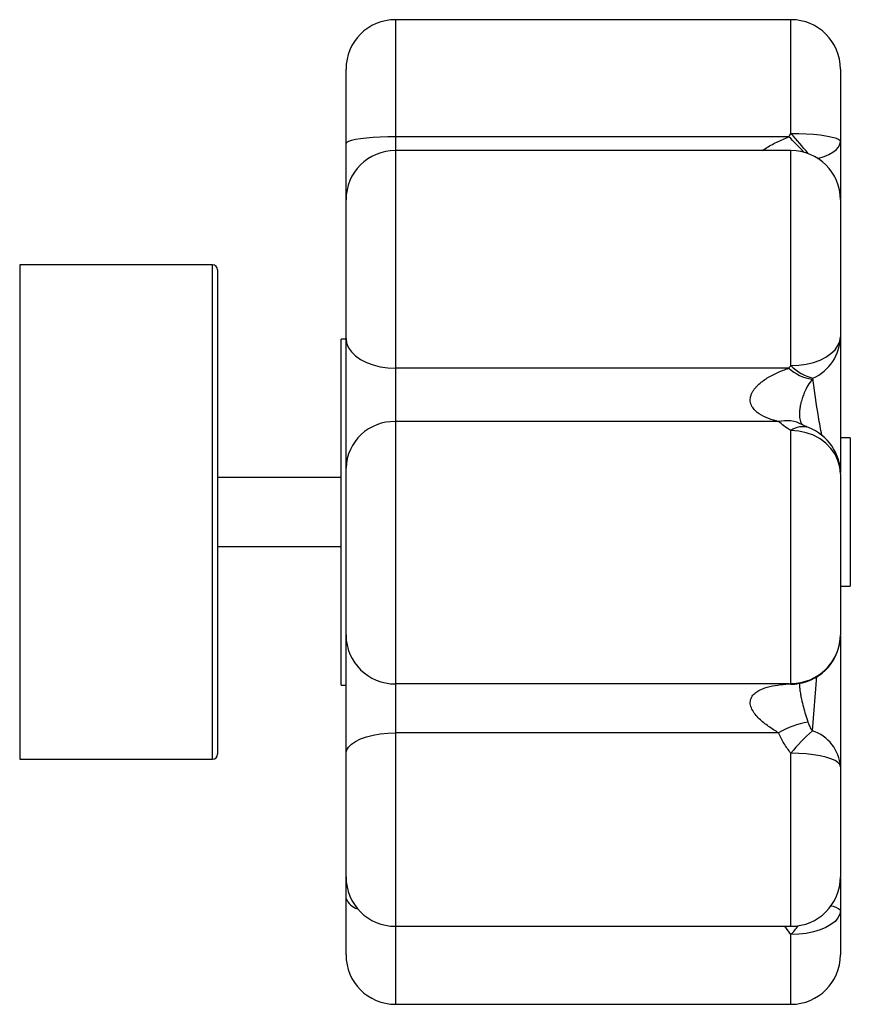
# Paper-space layout '_Izquierda' of a CAD drawing. Header units: millimetres. Extents: x 60 to 228, y -93 to 106.
import ezdxf

# ---------------------------------------------------------------- set-up
doc = ezdxf.new("R2010")
doc.units = ezdxf.units.MM

psp = doc.layouts.new('_Izquierda')

# ---------------------------------------------------------------- linework, layer by layer
at = {"color": 7, "linetype": 'Continuous', "lineweight": 25}
for p, q in [((216, 106.12), (136, 106.12)), ((136, 106.12), (136, -93.09)), ((126, -83.09), (126, 96.12)), ((226, 96.12), (226, 69.8)), ((215.55, 82.44), (136, 82.44)), ((216, 79.66), (136, 79.66)), ((226, 69.66), (226, 41.97)), ((99, 56.51), (60, 56.51)), ((60, 56.51), (60, -43.49)), ((100, 55.51), (100, -42.49)), ((126, 41.51), (125, 41.51)), ((125, -28.49), (125, 41.51)), ((215.55, 35.6), (136, 35.6)), ((213.49, 24.81), (136, 24.81)), ((218.07, 24.51), (218.09, 24.46)), ((216, -28.17), (216, 22.98)), ((228, 21.51), (226, 21.51)), ((228, 21.51), (228, -8.49)), ((226, 17.68), (226, 14.49)), ((226, 14.25), (226, -18.31)), ((125, 13.51), (100, 13.51)), ((100, -0.49), (125, -0.49)), ((226, -8.49), (228, -8.49)), ((125, -28.49), (126, -28.49)), ((215.55, -28.27), (136, -28.27)), ((213.49, -38.17), (136, -38.17)), ((60, -43.49), (99, -43.49)), ((226, -45.03), (226, -67.31)), ((226, -67.53), (226, -83.09)), ((136, -77.31), (216, -77.31)), ((136, -93.09), (216, -93.09))]:
    psp.add_line(p, q, dxfattribs=at)
at = {"color": 8, "linetype": 'Continuous', "lineweight": 25}
for p, q in [((216, 83.11), (216, 106.12)), ((216, 36.15), (216, 79.66)), ((99, -43.49), (99, 56.51)), ((220.33, -37.77), (221.25, -26.69)), ((216, -77.31), (216, -42.29)), ((216, -78.98), (214.74, -77.31)), ((216, -93.09), (216, -78.98))]:
    psp.add_line(p, q, dxfattribs=at)
at = {"color": 7, "linetype": 'Continuous', "lineweight": 25, "flags": 128}
for points in [[(136, 82.44), (134.44, 82.42), (132.91, 82.37), (131.46, 82.29), (130.12, 82.17), (128.93, 82.03), (127.91, 81.87), (127.09, 81.68), (126.49, 81.48), (126.12, 81.27), (126, 81.05)], [(216, 83.11), (217.56, 83.08), (219.09, 83.03), (220.54, 82.93), (221.88, 82.79), (223.07, 82.63), (224.09, 82.43), (224.91, 82.21), (225.51, 81.98), (225.88, 81.73), (226, 81.47)], [(216, 36.15), (217.56, 36.22), (219.09, 36.43), (220.54, 36.78), (221.88, 37.26), (223.07, 37.85), (224.09, 38.55), (224.91, 39.32), (225.51, 40.17), (225.88, 41.06), (226, 41.97)], [(126, 41.62), (126.12, 40.68), (126.49, 39.76), (127.09, 38.89), (127.91, 38.08), (128.93, 37.37), (130.12, 36.75), (131.46, 36.26), (132.91, 35.9), (134.44, 35.68), (136, 35.6)], [(226, 14.25), (225.88, 15.61), (225.51, 16.95), (224.91, 18.21), (224.09, 19.38), (223.07, 20.42), (221.88, 21.31), (220.54, 22.03), (219.09, 22.55), (217.56, 22.87), (216, 22.98)], [(126, -42.4), (126.12, -41.74), (126.49, -41.1), (127.09, -40.48), (127.91, -39.92), (128.93, -39.41), (130.12, -38.98), (131.46, -38.63), (132.91, -38.38), (134.44, -38.22), (136, -38.17)], [(226, -45.03), (225.88, -44.6), (225.51, -44.18), (224.91, -43.79), (224.09, -43.42), (223.07, -43.09), (221.88, -42.82), (220.54, -42.59), (219.09, -42.43), (217.56, -42.33), (216, -42.29)], [(226, -74.11), (225.88, -74.87), (225.51, -75.61), (224.91, -76.32), (224.09, -76.97), (223.07, -77.55), (221.88, -78.05), (220.54, -78.45), (219.09, -78.74), (217.56, -78.92), (216, -78.98)]]:
    psp.add_lwpolyline(points, dxfattribs=at)
at = {"color": 8, "linetype": 'Continuous', "lineweight": 25, "flags": 128}
psp.add_lwpolyline([(221.46, 78.03), (221.64, 78.08), (222.73, 78.44), (223.69, 78.85), (224.5, 79.31), (225.15, 79.81), (225.62, 80.35), (225.9, 80.91), (226, 81.47)], dxfattribs=at)
at = {"color": 7, "linetype": 'Continuous', "lineweight": 25}
for centre, radius, start, end in [((136, 96.12), 10, 90, 180), ((216, 96.12), 10, 0, 90), ((136, 69.66), 10, 90, 180), ((216, 69.66), 10, 0, 90), ((99, 55.51), 1, 0, 90), ((216.68, 42.12), 9.32, 293.7747, 359.0915), ((222.65, 42.57), 9.24, 223.9899, 256.1693), ((221.54, 42.26), 8.95, 228.0123, 261.915), ((135.71, 15.1), 9.71, 88.2833, 178.1737), ((216, 14.25), 10, 0, 69.0995), ((135.95, -18.32), 9.95, 180.2806, 270.2779), ((216.07, -18.24), 9.93, 269.6162, 359.611), ((216, -18.31), 10, 278.3061, 0), ((221.62, -51.4), 15.52, 98.067, 121.5589), ((240.87, -61.77), 31.59, 130.5702, 141.9389), ((217.89, -45.52), 8.12, 3.4977, 72.5535), ((99, -42.49), 1, 270, 0), ((136, -67.31), 10, 180, 270), ((216, -67.31), 10, 270, 0), ((136, -83.09), 10, 180, 270), ((216, -83.09), 10, 270, 0)]:
    psp.add_arc(centre, radius, start, end, dxfattribs=at)
at = {"color": 8, "linetype": 'Continuous', "lineweight": 25}
for centre, radius, start, end in [((147.36, 12.74), 97.51, 43.0572, 45.6271), ((151.83, 24.8), 86.7, 38.7207, 42.2583), ((215.06, 18.14), 6.85, 61.7853, 103.2401), ((218.37, 19.86), 3.92, 72.1336, 127.168), ((216.24, -23.29), 5.03, 262.0625, 277.5894), ((216.81, -23.81), 4.43, 259.4678, 278.2258), ((129.18, -70.52), 3.35, 198.1767, 255.7625), ((223.94, -76.06), 2.84, 43.4767, 87.5017), ((193.91, -59.21), 29.65, 318.1699, 322.6149)]:
    psp.add_arc(centre, radius, start, end, dxfattribs=at)
for points, knots in [([(210.19, 79.66), (210.41, 79.8), (211.31, 80.41), (213.11, 81.37), (214.73, 82.08), (215.55, 82.44)], [0, 0, 0, 0, 0.1352443, 0.5633356, 1, 1, 1, 1]), ([(220.28, 33.39), (219.99, 32.98), (219.41, 32.16), (218.79, 30.9), (218.33, 29.72), (218.04, 28.76), (217.82, 27.76), (217.74, 27.09), (217.7, 26.48), (217.7, 25.95), (217.79, 25.31), (217.91, 24.84), (218.02, 24.61), (218.07, 24.51)], [0, 0, 0, 0, 0.182808, 0.36801, 0.465597, 0.565478, 0.642025, 0.719376, 0.722689, 0.79407, 0.857874, 0.939344, 1, 1, 1, 1]), ([(222.24, 22.06), (222.01, 23.28), (221.28, 27.09), (220.78, 30.96), (220.44, 33.59)], [0, 0, 0, 0, 0.321974, 1, 1, 1, 1]), ([(217.72, -28.06), (217.71, -28.24), (217.71, -28.66), (217.79, -29.47), (217.93, -30.4), (218.17, -31.61), (218.51, -32.98), (218.96, -34.53), (219.27, -35.51), (219.44, -36.03)], [0, 0, 0, 0, 0.060478, 0.146039, 0.256828, 0.368069, 0.570102, 0.772576, 1, 1, 1, 1])]:
    psp.add_open_spline(points, degree=3, knots=knots, dxfattribs=at)
at = {"color": 7, "linetype": 'Continuous', "lineweight": 25}
for points in [[(215.55, 82.44), (215.69, 82.67), (215.84, 82.89), (216, 83.11)], [(215.55, 35.6), (215.69, 35.79), (215.84, 35.97), (216, 36.15)], [(220.44, 33.59), (220.38, 33.52), (220.33, 33.46), (220.28, 33.39)], [(226, 17.9), (226, 17.64), (226, 17.38), (226, 17.12)], [(226, 17.12), (226, 17.02), (226, 16.92), (226, 16.82)], [(215.55, -28.27), (215.69, -28.24), (215.84, -28.21), (216, -28.17)]]:
    psp.add_open_spline(points, degree=3, dxfattribs=at)
for points, knots in [([(226, 41.97), (226, 40.09), (226, 38.2), (226, 34.37), (226, 32.44), (226, 28.49), (226, 26.49), (226, 23.38), (226, 22.32), (226, 20.16), (226, 19.05), (226, 17.9)], [0, 0, 0, 0, 0.25, 0.25, 0.5, 0.5, 0.75, 0.75, 0.875, 0.875, 1, 1, 1, 1]), ([(213.49, 24.81), (212.81, 24.96), (212.13, 25.16), (210.81, 25.66), (210.18, 25.96), (209.3, 26.56), (209.02, 26.78), (208.52, 27.28), (208.29, 27.56), (207.94, 28.21), (207.82, 28.56), (207.76, 29.15), (207.77, 29.34), (207.82, 29.74), (207.86, 29.94), (207.99, 30.32), (208.07, 30.51), (208.26, 30.88), (208.37, 31.05), (208.6, 31.39), (208.73, 31.55), (209, 31.86), (209.14, 32.01), (209.58, 32.44), (209.89, 32.7), (210.53, 33.19), (210.87, 33.42), (211.9, 34.05), (212.61, 34.42), (214.05, 35.07), (214.79, 35.35), (215.55, 35.6)], [0, 0, 0, 0, 0.125, 0.125, 0.25, 0.25, 0.3125, 0.3125, 0.375, 0.375, 0.4375, 0.4375, 0.46875, 0.46875, 0.5, 0.5, 0.53125, 0.53125, 0.5625, 0.5625, 0.59375, 0.59375, 0.625, 0.625, 0.6875, 0.6875, 0.75, 0.75, 0.875, 0.875, 1, 1, 1, 1]), ([(216, 22.98), (215.46, 23.31), (214.99, 23.63), (214.17, 24.24), (213.81, 24.54), (213.49, 24.81)], [0, 0, 0, 0, 0.5, 0.5, 1, 1, 1, 1]), ([(218.33, 24.17), (218.33, 24.17), (218.33, 24.17), (218.21, 24.25), (218.26, 24.21), (218.18, 24.29), (218.12, 24.42), (218.11, 24.46)], [0, 0, 0, 0, 0.013902, 0.288258, 0.73618, 0.928921, 1, 1, 1, 1]), ([(219.57, 23.59), (219.56, 23.59), (219.36, 23.66), (218.98, 23.83), (218.56, 24.03), (218.36, 24.15), (218.3, 24.18)], [0, 0, 0, 0, 0.009087, 0.352655, 0.818059, 1, 1, 1, 1]), ([(226, 17.12), (225.98, 16.59), (225.97, 16.04), (225.82, 15.51), (225.81, 15.49)], [0, 0, 0, 0, 0.952558, 1, 1, 1, 1]), ([(226, -18.53), (226, -21.28), (226, -30.28), (226, -38.98), (226, -45.03)], [0, 0, 0, 0, 0.304884, 1, 1, 1, 1]), ([(213.49, -38.17), (212.81, -37.76), (212.13, -37.33), (210.81, -36.39), (210.18, -35.89), (209.3, -35.04), (209.02, -34.73), (208.52, -34.1), (208.29, -33.76), (207.94, -33.04), (207.82, -32.67), (207.76, -32.1), (207.77, -31.92), (207.82, -31.56), (207.86, -31.39), (207.99, -31.07), (208.07, -30.92), (208.26, -30.63), (208.37, -30.5), (208.6, -30.25), (208.73, -30.14), (209, -29.93), (209.14, -29.83), (209.58, -29.57), (209.89, -29.41), (210.53, -29.15), (210.87, -29.03), (211.9, -28.73), (212.61, -28.59), (214.05, -28.39), (214.79, -28.32), (215.55, -28.27)], [0, 0, 0, 0, 0.125, 0.125, 0.25, 0.25, 0.3125, 0.3125, 0.375, 0.375, 0.4375, 0.4375, 0.46875, 0.46875, 0.5, 0.5, 0.53125, 0.53125, 0.5625, 0.5625, 0.59375, 0.59375, 0.625, 0.625, 0.6875, 0.6875, 0.75, 0.75, 0.875, 0.875, 1, 1, 1, 1]), ([(216.62, -28.33), (216.63, -28.33), (216.66, -28.33), (216.77, -28.3), (216.9, -28.28), (216.91, -28.28)], [0, 0, 0, 0, 0.473966, 0.989596, 1, 1, 1, 1]), ([(216.94, -28.27), (217.03, -28.26), (217.2, -28.24), (217.37, -28.21), (217.44, -28.2)], [0, 0, 0, 0, 0.528859, 1, 1, 1, 1]), ([(219.44, -36.03), (219.53, -36.32), (219.65, -36.62), (219.94, -37.2), (220.11, -37.49), (220.33, -37.77)], [0, 0, 0, 0, 0.5, 0.5, 1, 1, 1, 1]), ([(216, -42.29), (215.46, -41.65), (214.99, -40.98), (214.17, -39.6), (213.81, -38.89), (213.49, -38.17)], [0, 0, 0, 0, 0.5, 0.5, 1, 1, 1, 1])]:
    psp.add_open_spline(points, degree=3, knots=knots, dxfattribs=at)

doc.saveas('drawing.dxf')
